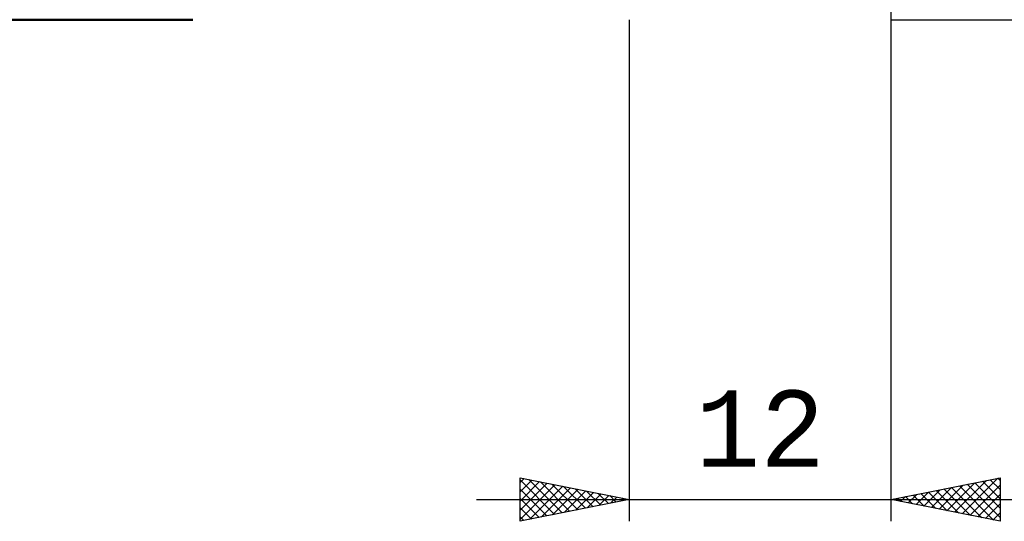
# Model space of a CAD drawing. Header units: millimetres. Extents: x -53 to 83, y -38 to 41.
# Tile 2 of 6: x -8 to 37, y -27 to -4. Entities that reach past the tile are written whole.
import ezdxf
from ezdxf.enums import TextEntityAlignment as Align

# ---------------------------------------------------------------- set-up
doc = ezdxf.new("R2010")
doc.units = ezdxf.units.MM
doc.header["$LTSCALE"] = 4.7
doc.layers.add('2', color=7, linetype='CONTINUOUS')
doc.layers.add('SK1', color=4, linetype='CONTINUOUS')
doc.styles.get("Standard").update_dxf_attribs({"font": 'Monospac821 BT'})

msp = doc.modelspace()

# ---------------------------------------------------------------- linework, layer by layer
at = {"layer": '2', "color": 7, "linetype": 'CONTINUOUS', "lineweight": 25}
for p, q in [((32, -27), (32, 0)), ((20, -4), (20, -27)), ((32, -4), (45, -4)), ((15, -27), (15, -25)), ((15, -25), (20, -26)), ((15, -25.223), (15.186, -25.037)), ((15, -25.104), (16.58, -26.684)), ((15, -25.647), (15.539, -25.108)), ((15, -26.072), (15.893, -25.179)), ((15, -26.496), (16.247, -25.249)), ((15.401, -25.08), (16.934, -26.613)), ((15.931, -25.186), (17.287, -26.543)), ((32, -26), (37, -25)), ((34.559, -26.512), (35.839, -25.232)), ((34.913, -26.583), (36.369, -25.126)), ((35.266, -26.653), (36.899, -25.02)), ((35.839, -25.232), (37, -26.393)), ((36.192, -25.162), (37, -25.969)), ((36.546, -25.091), (37, -25.545)), ((36.899, -25.02), (37, -25.121)), ((37, -25), (37, -27)), ((15, -26.92), (16.6, -25.32)), ((15, -25.528), (16.227, -26.755)), ((15.43, -26.914), (16.954, -25.391)), ((15.961, -26.808), (17.307, -25.461)), ((16.461, -25.292), (17.641, -26.472)), ((16.491, -26.702), (17.661, -25.532)), ((16.992, -25.398), (17.994, -26.401)), ((17.021, -26.596), (18.014, -25.603)), ((17.522, -25.504), (18.348, -26.33)), ((17.552, -26.49), (18.368, -25.674)), ((18.052, -25.61), (18.701, -26.26)), ((18.583, -25.717), (19.055, -26.189)), ((33.145, -26.229), (33.717, -25.657)), ((33.498, -26.3), (34.248, -25.55)), ((33.718, -25.656), (34.576, -26.515)), ((33.852, -26.37), (34.778, -25.444)), ((34.071, -25.586), (35.107, -26.621)), ((34.205, -26.441), (35.308, -25.338)), ((34.425, -25.515), (35.637, -26.727)), ((34.778, -25.444), (36.167, -26.833)), ((35.132, -25.374), (36.698, -26.94)), ((35.485, -25.303), (37, -26.818)), ((35.62, -26.724), (37, -25.344)), ((13, -26), (39, -26)), ((15, -25.952), (15.873, -26.825)), ((20, -26), (15, -27)), ((18.082, -26.384), (18.721, -25.744)), ((18.612, -26.278), (19.075, -25.815)), ((19.113, -25.823), (19.409, -26.118)), ((19.143, -26.171), (19.428, -25.886)), ((19.643, -25.929), (19.762, -26.048)), ((19.673, -26.065), (19.782, -25.956)), ((37, -27), (32, -26)), ((32.084, -26.017), (32.126, -25.975)), ((32.303, -25.939), (32.455, -26.091)), ((32.438, -26.088), (32.657, -25.869)), ((32.657, -25.869), (32.985, -26.197)), ((32.791, -26.158), (33.187, -25.763)), ((33.01, -25.798), (33.516, -26.303)), ((33.364, -25.727), (34.046, -26.409)), ((35.973, -26.795), (37, -25.768)), ((15, -26.377), (15.519, -26.896)), ((36.327, -26.865), (37, -26.192)), ((36.68, -26.936), (37, -26.616)), ((15, -26.801), (15.166, -26.967))]:
    msp.add_line(p, q, dxfattribs=at)
at = {"layer": 'SK1', "color": 4, "linetype": 'CONTINUOUS', "lineweight": 50}
msp.add_line((-35.2, -4), (0, -4), dxfattribs=at)

# ---------------------------------------------------------------- texts
at = {"layer": '2', "color": 7, "linetype": 'CONTINUOUS', "lineweight": 25}
msp.add_text('12', height=3.5, dxfattribs=at).set_placement((26, -24.5), align=Align.CENTER)

doc.saveas('drawing.dxf')
